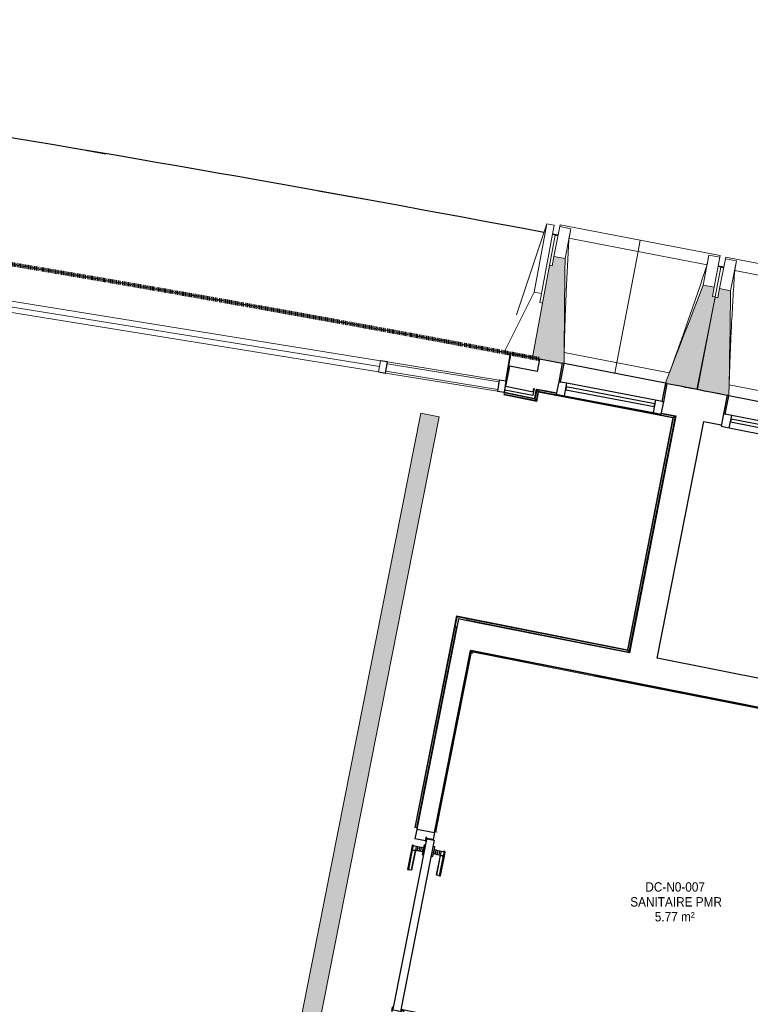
# Model space of a CAD drawing. Header units: millimetres. Extents: x -2845 to 74565, y -36590 to 13748.
# Tile 35 of 37: x 54763 to 58658, y -19958 to -14713. Entities that reach past the tile are written whole.
import ezdxf

# ---------------------------------------------------------------- set-up
doc = ezdxf.new("R2010")
doc.units = ezdxf.units.MM
doc.linetypes.add('Tiret', pattern=[2.5, 1.25, -1.25])
doc.layers.add('A-AREA', color=4, linetype='Tiret', lineweight=100, true_color=0x00ffff)
for name, color, linetype, lineweight in [('A-COLS', 7, 'Continuous', 18), ('A-DETL-GENF', 7, 'Continuous', 18), ('A-DOOR', 7, 'Continuous', 25), ('A-FLOR', 7, 'Continuous', 25), ('A-FLOR-HRAL', 7, 'Continuous', 18), ('A-GENM', 7, 'Continuous', 18), ('A-GLAZ', 7, 'Continuous', 25), ('A-GLAZ-CURT', 7, 'Continuous', 18), ('A-GLAZ-CWMG', 7, 'Continuous', 18), ('A-WALL', 7, 'Continuous', 25), ('CHEMIN DE CABLE ELE', 7, 'Continuous', 18), ('ESPACE', 7, 'Continuous', 30), ('I-WALL', 7, 'Continuous', 25), ('Q-SPCQ', 7, 'Continuous', 18), ('S-BEAM', 7, 'Continuous', 18)]:
    doc.layers.add(name, color=color, linetype=linetype, lineweight=lineweight)
doc.styles.add('Arial_3', font='arial.ttf', dxfattribs={"width": 0.9, "height": 50})

# ---------------------------------------------------------------- blocks, each defined once
blk = doc.blocks.new('20_MUR PREFA_01 - Type 1-3119337-2021_015_1111_DCE_1_50_N0 FINI_CFO_CDC')
at = {"layer": 'A-GENM'}
for p, q in [((0, 722.1), (0, 661.4)), ((0, 661.4), (0, 58.5)), ((0, 0.7), (0, 58.5))]:
    blk.add_line(p, q, dxfattribs=at)
blk = doc.blocks.new('26_POTEAU DROIT - MODULE_04-3160620-2021_015_1111_DCE_1_50_N0 FINI_CFO_CDC')
at = {"layer": 'A-COLS'}
for p, q in [((324.2, 208.1), (395, 713)), ((395, 713), (435, 713)), ((395, 713), (395, 344)), ((435, 713), (435, 344)), ((435, 663), (450, 663)), ((450, 663), (450, 294)), ((295, 0), (395, 344)), ((395, 344), (435, 344)), ((435, 344), (435, 294)), ((435, 294), (450, 294)), ((450, 294), (450, 0)), ((450, 0), (295, 0))]:
    blk.add_line(p, q, dxfattribs=at)
blk = doc.blocks.new('B02_DC_STR_rvt-1-2021_015_1111_DCE_1_50_N0 FINI_CFO_CDC')
at = {"layer": 'S-BEAM', "lineweight": 5, "true_color": 0x787878}
for points in [[(4495.7, -16544.9), (4501.1, -15985.7), (4442.2, -15974.4), (4432.8, -16023.5), (4419.1, -16020.9), (4328.4, -16511.9), (4324.1, -16511.2), (4323.9, -16512.7), (4485.9, -16543.7), (4486, -16543)], [(5207.8, -16681.9), (5302, -16189.9), (5287.3, -16187.1), (5296.7, -16138), (5237.7, -16126.7), (5036.2, -16648.3), (5045.9, -16650.2), (5045.9, -16650.9), (5148.9, -16670.6)], [(5374.9, -16715.9), (5384, -16156.8), (5325.1, -16145.1), (5315.4, -16194.1), (5300.7, -16191.2), (5203.3, -16682.6), (5365.1, -16714.7), (5365.2, -16714)]]:
    blk.add_hatch(color=8, dxfattribs=at).paths.add_polyline_path(points)
at = {"layer": 'A-FLOR'}
for p, q in [((1946.1, -15408.7), (2052.3, -15426.8)), ((4463.9, -15860.9), (4434.4, -15855.3)), ((5347.7, -16031), (5318.3, -16025.2))]:
    blk.add_line(p, q, dxfattribs=at)
for start, end in [(79.323004, 82.237507), (79.725307, 79.826118)]:
    blk.add_arc((-21384.2, -152545.4), 139107.1, start, end, dxfattribs=at)
at = {"layer": 'S-BEAM'}
for p, q in [((4442.2, -15974.4), (4472.7, -15815.2)), ((4472.7, -15815.2), (4474.4, -15806.3)), ((4472.7, -15815.2), (4531.6, -15826.5)), ((5328.8, -15969.9), (4474.4, -15806.3)), ((4501.1, -15985.7), (4531.6, -15826.5)), ((4531.6, -15826.5), (4531.6, -15826.7)), ((4463.3, -15864.3), (4448.5, -15861.5)), ((5258.3, -16018.1), (4522.1, -15877.2)), ((4442.2, -15974.4), (4432.8, -16023.5)), ((4501.1, -15985.7), (4442.2, -15974.4)), ((5268.2, -15967.5), (5237.7, -16126.7)), ((5268.1, -15967.8), (5268.2, -15967.5)), ((5268.2, -15967.5), (5327.1, -15978.8)), ((5327.1, -15978.8), (5296.7, -16138)), ((5325.1, -16145.1), (5356.6, -15986.1)), ((5328.8, -15969.9), (5327.1, -15978.8)), ((5356.6, -15986.1), (5358.4, -15977.2)), ((5356.6, -15986.1), (5415.5, -15997.8)), ((6211.8, -16146.4), (5358.4, -15977.2)), ((4432.8, -16023.5), (4419.1, -16020.9)), ((5332.5, -16030.7), (5302, -16189.9)), ((5332.5, -16030.7), (5317.7, -16027.9)), ((5346.9, -16035.1), (5332.2, -16032.2)), ((5384, -16156.8), (5415.5, -15997.8)), ((6140.9, -16194.1), (5405.7, -16048.4)), ((5415.5, -15997.8), (5415.5, -15998)), ((5296.7, -16138), (5237.7, -16126.7)), ((5287.3, -16187.1), (5296.7, -16138)), ((5325.1, -16145.1), (5315.4, -16194.1)), ((5384, -16156.8), (5325.1, -16145.1)), ((5300.7, -16191.2), (5203.3, -16682.6)), ((5207.8, -16681.9), (5302, -16189.9)), ((5302, -16189.9), (5287.3, -16187.1)), ((5315.4, -16194.1), (5300.7, -16191.2)), ((4324.1, -16511.2), (4323.9, -16512.7)), ((4323.9, -16512.7), (4485.9, -16543.7)), ((4496.7, -16486.2), (5057, -16593.5)), ((5045.7, -16650.9), (5207.8, -16681.9)), ((5376.2, -16657.2), (5935.8, -16768.2)), ((5203.3, -16682.6), (5365.1, -16714.7))]:
    blk.add_line(p, q, dxfattribs=at)
at = {"layer": 'S-BEAM', "flags": 128}
for points in [[(4531.6, -15826.7), (4529.7, -15836.8), (4527.8, -15846.9), (4525.9, -15857), (4524, -15867.1), (4522.1, -15877.2)], [(4495.7, -16544.9), (4496.4, -16475.6), (4497.1, -16405.6), (4497.7, -16335.6), (4498.4, -16265.6), (4499.1, -16195.6), (4499.8, -16125.6), (4500.4, -16055.7), (4501.1, -15985.7)], [(5258.3, -16018.1), (5260.3, -16008.1), (5262.2, -15998), (5264.2, -15987.9), (5266.2, -15977.8), (5268.1, -15967.8)], [(5415.5, -15998), (5413.5, -16008.1), (5411.5, -16018.2), (5409.6, -16028.2), (5407.6, -16038.3), (5405.7, -16048.4)], [(5237.7, -16126.7), (5212.5, -16192), (5187.3, -16257.3), (5162.1, -16322.6), (5136.8, -16387.9), (5111.6, -16453.1), (5086.4, -16518.4), (5061.1, -16583.7), (5036.2, -16648.3)], [(5374.9, -16715.9), (5376.1, -16646.6), (5377.2, -16576.6), (5378.3, -16506.7), (5379.4, -16436.7), (5380.6, -16366.7), (5381.7, -16296.7), (5382.8, -16226.7), (5384, -16156.8)]]:
    blk.add_lwpolyline(points, dxfattribs=at)
at = {"layer": 'S-BEAM'}
for points, knots in [([(4522.1, -15877.2), (4519.4, -15923.1), (4515.4, -15991.9), (4510.8, -16083.6), (4507.3, -16158.3), (4504, -16238.7), (4500.9, -16325), (4498.5, -16407.5), (4497.3, -16461.2), (4496.8, -16486.2)], [0, 0, 0, 0, 0.2222222, 0.3333333, 0.4444444, 0.5833333, 0.7222222, 0.8611111, 0.9816328, 0.9816328, 0.9816328, 0.9816328]), ([(5056.9, -16593.5), (5071.7, -16553.9), (5094.3, -16492.7), (5124.2, -16409.6), (5149.2, -16339.1), (5175.7, -16263.1), (5213, -16154.4), (5240.3, -16072.7), (5258.3, -16018.1)], [0.0183438, 0.0183438, 0.0183438, 0.0183438, 0.2222222, 0.3333333, 0.4444444, 0.5833333, 0.7222222, 1, 1, 1, 1]), ([(5405.7, -16048.4), (5402.6, -16094.3), (5398.2, -16163), (5393, -16254.8), (5389, -16329.5), (5385.2, -16409.8), (5381.6, -16496), (5378.6, -16578.6), (5377, -16632.3), (5376.4, -16657.3)], [0, 0, 0, 0, 0.2222222, 0.3333333, 0.4444444, 0.5833333, 0.7222222, 0.8611111, 0.9816328, 0.9816328, 0.9816328, 0.9816328])]:
    blk.add_open_spline(points, degree=3, knots=knots, dxfattribs=at)
at = {"layer": 'S-BEAM', "color": 5, "lineweight": 25, "true_color": 0x0000ff}
for name, p, rotation in [('26_POTEAU DROIT - MODULE_04-3160620-2021_015_1111_DCE_1_50_N0 FINI_CFO_CDC', (3885.9, -16430.2), 349.5340124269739), ('20_MUR PREFA_01 - Type 1-3119337-2021_015_1111_DCE_1_50_N0 FINI_CFO_CDC', (4765.8, -16597.3), 349.1609460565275)]:
    blk.add_blockref(name, p, dxfattribs=dict(at, rotation=rotation))
blk = doc.blocks.new('PRT_SIMPLE_HUI_58x68x48 - PRT_BOIS_1V_930x2040x40-V6-2021_015_1111_DCE_1_50_N0 FINI_CFO_CDC')
at = {"layer": 'A-DETL-GENF', "lineweight": 25}
h = blk.add_hatch(color=256, dxfattribs=at)
h.paths.add_polyline_path([(-483.8, 12.8), (-496.3, 14.5), (-500.5, 14.5), (-500.2, 13.2), (-495.7, 13.1), (-485.1, 11.7), (-483.8, 9.7), (-483.8, 11.9)])
h.paths.add_polyline_path([(-483.8, 9.7), (-485.1, 10.6), (-489.2, 9.3), (-505.2, 9.6), (-505.2, 10.2), (-502, 10.2), (-502, 11.5), (-508.5, 11.5), (-508.5, 8), (-488.5, 8), (-484.8, 9.3)])
h = blk.add_hatch(color=256, dxfattribs=at)
h.paths.add_polyline_path([(413.8, 9.7), (415.1, 11.7), (426.1, 13.2), (430.5, 13.2), (430.5, 14.5), (425.8, 14.5), (413.8, 12.8), (413.8, 10.4)])
h.paths.add_polyline_path([(438.5, 11.5), (432, 11.5), (432.2, 10.2), (435.2, 10.2), (435.2, 9.3), (418.2, 9.5), (415.1, 10.6), (413.8, 9.7), (419, 8), (438.5, 8), (438.5, 10.9)])
at = {"layer": 'A-DETL-GENF'}
for p, q in [((-508.5, 11.5), (-502, 11.5)), ((-508.5, 8), (-508.5, 11.5)), ((-488.5, 8), (-508.5, 8)), ((-505.2, 10.2), (-505.2, 9.3)), ((-502, 10.2), (-505.2, 10.2)), ((-505.2, 9.3), (-488.7, 9.3)), ((-502, 11.5), (-502, 10.2)), ((-500.5, 14.5), (-496, 14.5)), ((-500.5, 13.2), (-500.5, 14.5)), ((-496.1, 13.2), (-500.5, 13.2)), ((-485.1, 11.7), (-496.1, 13.2)), ((-496, 14.5), (-483.8, 12.8)), ((-488.7, 9.3), (-485.1, 10.6)), ((-483.8, 9.7), (-488.5, 8)), ((-485.1, 10.6), (-485.1, 11.7)), ((-483.8, 12.8), (-483.8, 9.7)), ((413.8, 12.8), (426, 14.5)), ((413.8, 9.7), (413.8, 12.8)), ((418.5, 8), (413.8, 9.7)), ((426.1, 13.2), (415.1, 11.7)), ((415.1, 11.7), (415.1, 10.6)), ((415.1, 10.6), (418.7, 9.3)), ((438.5, 8), (418.5, 8)), ((418.7, 9.3), (435.2, 9.3)), ((426, 14.5), (430.5, 14.5)), ((430.5, 13.2), (426.1, 13.2)), ((430.5, 14.5), (430.5, 13.2)), ((432, 11.5), (438.5, 11.5)), ((432, 10.2), (432, 11.5)), ((435.2, 10.2), (432, 10.2)), ((435.2, 9.3), (435.2, 10.2)), ((438.5, 11.5), (438.5, 8))]:
    blk.add_line(p, q, dxfattribs=at)
at = {"layer": 'A-DOOR'}
for p, q in [((417, 54.5), (417, 977.5)), ((-427.1, 124), (-450.6, 124)), ((-450.6, 124), (-450.6, 123.5)), ((-450.6, 123.5), (-450.6, 119.4)), ((-427.1, 123.5), (-450.6, 123.5)), ((-450.6, 119.4), (-450.6, 112.3)), ((-427.1, 119.4), (-450.6, 119.4)), ((-450.6, 103), (-450.6, 112.3)), ((-319.6, 124), (-427.1, 124)), ((-427.1, 124), (-427.1, 123.5)), ((-427.1, 123.5), (-427.1, 124)), ((-427.1, 123.5), (-427.1, 119.4)), ((-319.6, 123.5), (-427.1, 123.5)), ((-427.1, 119.4), (-427.1, 123.5)), ((-427.1, 119.4), (-427.1, 112.3)), ((-319.6, 119.4), (-427.1, 119.4)), ((-427.1, 112.3), (-427.1, 119.4)), ((-427.1, 103), (-427.1, 112.3)), ((-427.1, 112.3), (-427.1, 103)), ((-319.6, 123.5), (-319.6, 124)), ((-319.6, 119.4), (-319.6, 123.5)), ((-319.6, 112.3), (-319.6, 119.4)), ((-319.6, 112.3), (-319.6, 103)), ((-499.5, 54.5), (430.5, 54.5)), ((-499.5, 14.5), (-499.5, 54.5)), ((-465.6, 63.5), (-465.6, 54.5)), ((-413.4, 63.5), (-465.6, 63.5)), ((-450.6, 94.6), (-450.6, 103)), ((-427.1, 103), (-450.6, 103)), ((-450.6, 84.2), (-450.6, 94.6)), ((-427.1, 94.6), (-450.6, 94.6)), ((-450.6, 73.4), (-450.6, 84.2)), ((-427.1, 84.2), (-450.6, 84.2)), ((-450.6, 65), (-450.6, 73.4)), ((-450.6, 73.4), (-427.1, 73.4)), ((-450.6, 65), (-450.6, 64)), ((-450.6, 64), (-427.1, 64)), ((-427.1, 101.8), (-427.1, 103)), ((-319.6, 103), (-427.1, 103)), ((-427.1, 103), (-427.1, 94.6)), ((-427.1, 101.8), (-319.6, 101.8)), ((-427.1, 94.6), (-427.1, 84.2)), ((-427.1, 84.2), (-427.1, 73.4)), ((-427.1, 73.4), (-427.1, 65)), ((-427.1, 64), (-427.1, 65)), ((-413.4, 54.5), (-413.4, 63.5)), ((-319.6, 103), (-319.6, 101.8)), ((430.5, 54.5), (430.5, 14.5)), ((426, 14.5), (-496, 14.5)), ((-465.6, 14.5), (-465.6, 5.5)), ((-465.6, 5.5), (-413.4, 5.5)), ((-427.1, 5), (-450.6, 5)), ((-450.6, 5), (-450.6, 4)), ((-450.6, -4.4), (-450.6, 4)), ((-427.1, 4), (-427.1, 5)), ((-427.1, 4), (-427.1, -4.4)), ((-413.4, 5.5), (-413.4, 14.5)), ((-450.6, -15.2), (-450.6, -4.4)), ((-427.1, -4.4), (-450.6, -4.4)), ((-450.6, -25.6), (-450.6, -15.2)), ((-450.6, -15.2), (-427.1, -15.2)), ((-450.6, -34), (-450.6, -25.6)), ((-450.6, -25.6), (-427.1, -25.6)), ((-450.6, -43.3), (-450.6, -34)), ((-450.6, -34), (-427.1, -34)), ((-450.6, -43.3), (-450.6, -50.4)), ((-450.6, -50.4), (-450.6, -54.5)), ((-450.6, -50.4), (-427.1, -50.4)), ((-427.1, -4.4), (-427.1, -15.2)), ((-427.1, -15.2), (-427.1, -25.6)), ((-427.1, -25.6), (-427.1, -34)), ((-427.1, -34), (-427.1, -32.8)), ((-319.6, -32.8), (-427.1, -32.8)), ((-427.1, -43.3), (-427.1, -34)), ((-427.1, -34), (-319.6, -34)), ((-427.1, -34), (-427.1, -43.3)), ((-427.1, -43.3), (-427.1, -50.4)), ((-427.1, -50.4), (-427.1, -43.3)), ((-427.1, -50.4), (-427.1, -54.5)), ((-427.1, -50.4), (-319.6, -50.4)), ((-427.1, -54.5), (-427.1, -50.4)), ((-319.6, -32.8), (-319.6, -34)), ((-319.6, -34), (-319.6, -43.3)), ((-319.6, -50.4), (-319.6, -43.3)), ((-319.6, -54.5), (-319.6, -50.4)), ((-450.6, -54.5), (-450.6, -55)), ((-450.6, -54.5), (-427.1, -54.5)), ((-450.6, -55), (-427.1, -55)), ((-427.1, -54.5), (-427.1, -55)), ((-427.1, -54.5), (-319.6, -54.5)), ((-427.1, -55), (-427.1, -54.5)), ((-427.1, -55), (-319.6, -55)), ((-319.6, -55), (-319.6, -54.5))]:
    blk.add_line(p, q, dxfattribs=at)
for radius, start, end in [(9.12, 155.8208, 180), (9.12, 180, 204.1792), (7.5, 360, 180), (7.5, 120, 180), (7.5, 180, 360), (7.5, 195, 223.8088), (9.12, 111.9887, 120), (9.12, 240, 248.0113), (7.5, 240, 300), (7.5, 0, 90), (9.12, 291.9887, 300), (7.5, 330, 0), (9.12, 340.1995, 0)]:
    blk.add_arc((429, 65.5), radius, start, end, dxfattribs=at)
at = {"layer": 'Q-SPCQ'}
for p, q in [((430.5, 54.5), (403.5, 54.5)), ((430.5, 40.5), (430.5, 54.5))]:
    blk.add_line(p, q, dxfattribs=at)
blk = doc.blocks.new('Panneau système - Vitré-441912-2021_015_1111_DCE_1_50_N0 FINI_CFO_CDC')
at = {"layer": 'A-GLAZ-CURT'}
for p, q in [((301.8, 20), (-301.8, 20)), ((-301.8, 20), (-301.8, -20)), ((301.8, -20), (301.8, 20)), ((-301.8, -20), (301.8, -20))]:
    blk.add_line(p, q, dxfattribs=at)
blk = doc.blocks.new('Meneau rectangulaire - AWS60_60x70-441910-2021_015_1111_DCE_1_50_N0 FINI_CFO_CDC')
at = {"layer": 'A-GLAZ-CWMG'}
for p, q in [((4150.1, -16632.7), (3554.2, -16536.4)), ((4140.5, -16692), (3544.6, -16595.6))]:
    blk.add_line(p, q, dxfattribs=at)
blk = doc.blocks.new('Meneau rectangulaire - AWS60_60x38-368963-2021_015_1111_DCE_1_50_N0 FINI_CFO_CDC')
at = {"layer": 'A-GLAZ-CWMG', "lineweight": 25}
for p, q in [((0, 30), (-38, 30)), ((-38, 30), (-38, -30)), ((-38, -30), (0, -30))]:
    blk.add_line(p, q, dxfattribs=at)
blk = doc.blocks.new('Meneau rectangulaire - AWS60_60x38-368964-2021_015_1111_DCE_1_50_N0 FINI_CFO_CDC')
at = {"layer": 'A-GLAZ-CWMG', "lineweight": 25}
for p, q in [((-38, 30), (0, 30)), ((-38, -30), (-38, 30)), ((0, 30), (0, -30)), ((0, -30), (-38, -30))]:
    blk.add_line(p, q, dxfattribs=at)
blk = doc.blocks.new('12_CORNIERE HABILLAGE - 12_CORNIERE HABILLAGE-370872-2021_015_1111_DCE_1_50_N0 FINI_CFO_CDC')
at = {"layer": 'A-GENM', "color": 8, "true_color": 0x808080}
for p, q in [((-3488.8, 158), (-3444.1, 158)), ((-3442.1, 160), (-3449.6, 160)), ((-3444.1, 158), (-3444.1, 0)), ((-3442.1, 0), (-3442.1, 160)), ((3442.1, 150.4), (3442.1, 0)), ((3444.1, 0), (3444.1, 150.4)), ((-3444.1, 0), (-3442.1, 0)), ((3442.1, 0), (3444.1, 0))]:
    blk.add_line(p, q, dxfattribs=at)
blk = doc.blocks.new('XXX_VIDE FENETRE - 550-377501-2021_015_1111_DCE_1_50_N0 FINI_CFO_CDC')
at = {"layer": 'A-GLAZ'}
for p, q in [((-285, 0), (-285, -100)), ((-275, 0), (-285, 0)), ((275, 0), (-275, 0)), ((-275, -100), (-275, 0)), ((285, 0), (275, 0)), ((275, 0), (275, -100)), ((285, -100), (285, 0)), ((-285, -100), (-275, -100)), ((-240, -100), (-285, -100)), ((-285, -100), (-285, -167.5)), ((-240, -167.5), (-240, -100)), ((240, -100), (-240, -100)), ((240, -100), (240, -167.5)), ((285, -100), (240, -100)), ((275, -100), (285, -100)), ((285, -167.5), (285, -100)), ((-285, -167.5), (-240, -167.5)), ((-240, -167.5), (240, -167.5)), ((240, -167.5), (285, -167.5))]:
    blk.add_line(p, q, dxfattribs=at)
at = {"layer": 'A-GLAZ', "color": 173, "true_color": 0x5c63b1}
for p, q in [((240, -120), (-240, -120)), ((-240, -120), (-240, -135)), ((-240, -135), (240, -135)), ((240, -135), (240, -120))]:
    blk.add_line(p, q, dxfattribs=at)
blk = doc.blocks.new('51_2V_PV_MV_XX_XX - Type 1-413066-2021_015_1111_DCE_1_50_N0 FINI_CFO_CDC')
at = {"layer": 'A-DOOR', "lineweight": 18, "true_color": 0x808080}
blk.add_hatch(color=8, dxfattribs=at).paths.add_polyline_path([(-927.7, 34), (-927.7, 34), (-878.2, 34)])
at = {"layer": 'A-DETL-GENF'}
for p, q in [((-1001.7, 34), (-1001.7, 94)), ((-1001.7, 94), (1001.7, 94)), ((1001.7, 64), (-1001.7, 64)), ((1001.7, 94), (1001.7, 34)), ((1001.7, 34), (-1001.7, 34))]:
    blk.add_line(p, q, dxfattribs=at)
blk = doc.blocks.new('Garde-corps - Garde-corps-512326-2021_015_1111_DCE_1_50_N0 FINI_CFO_CDC')
at = {"layer": 'A-FLOR-HRAL'}
for p, q in [((4175.7, -16709.7), (4175.4, -16711.3)), ((4175.4, -16711.3), (4350.6, -16746)), ((4175.7, -16709.7), (4176, -16708)), ((4175.7, -16709.7), (4349.3, -16744)), ((4176, -16708), (4177.4, -16701)), ((4176, -16708), (4347.9, -16742)), ((4178, -16698), (4177.4, -16701)), ((4177.4, -16701), (4342.2, -16733.6)), ((4342.2, -16733.6), (4351.7, -16684)), ((4347.9, -16742), (4357.3, -16692.3)), ((4349.3, -16744), (4358.7, -16694.4)), ((4350.6, -16746), (4360, -16696.3)), ((4351.7, -16684), (4455.2, -16704)), ((4351.7, -16684), (4361.5, -16685.9)), ((4360, -16696.3), (5075.3, -16834.5)), ((4347.9, -16742), (4342.2, -16733.6)), ((5075.3, -16834.5), (4833.2, -18069.1)), ((5077.3, -16833.2), (4834.6, -18071.1)), ((5079.3, -16831.8), (4835.9, -18073.1)), ((5087.7, -16826.2), (4841.5, -18081.5)), ((5014.9, -16812.1), (5087.7, -16826.2)), ((5077.8, -16824.3), (5087.7, -16826.2)), ((3922.5, -17889), (3699.7, -19015.7)), ((3923.8, -17890.9), (3701.3, -19016)), ((3925.2, -17893), (3703, -19016.3)), ((4833.2, -18069.1), (3922.5, -17889)), ((4834.6, -18071.1), (3923.8, -17890.9)), ((4835.9, -18073.1), (3925.2, -17893)), ((3925.2, -17893), (3927.6, -17896.6)), ((4841.5, -18081.5), (3975.9, -17910.3)), ((3921.9, -17946.5), (3710, -19017.7)), ((4835.9, -18073.1), (4841.5, -18081.5)), ((3699.7, -19015.7), (3701.3, -19016)), ((3703, -19016.3), (3701.3, -19016)), ((3710, -19017.7), (3703, -19016.3)), ((3710, -19017.7), (3712.9, -19018.3))]:
    blk.add_line(p, q, dxfattribs=at)
at = {"layer": 'A-FLOR-HRAL', "flags": 128}
for points in [[(4357.3, -16692.3), (4354.5, -16688.2), (4351.7, -16684)], [(5075.3, -16834.5), (5075.3, -16834.5), (5075.4, -16834.4), (5075.6, -16834.3), (5075.8, -16834.2), (5076.1, -16834), (5076.3, -16833.9), (5076.6, -16833.7), (5076.8, -16833.5), (5077, -16833.4), (5077.3, -16833.2)], [(5079.3, -16831.8), (5083.5, -16829), (5087.7, -16826.2)], [(5087.7, -16826.2), (5087.8, -16826.1), (5088.1, -16825.9), (5088.6, -16825.6), (5089.2, -16825.2), (5089.8, -16824.7), (5090.5, -16824.3), (5091.2, -16823.9)]]:
    blk.add_lwpolyline(points, dxfattribs=at)
at = {"layer": 'A-FLOR-HRAL'}
for radius, start, end in [(137273, 78.911, 79.217912), (137271.2, 78.911727, 79.217185)]:
    blk.add_arc((-21322.9, -151541.9), radius, start, end, dxfattribs=at)
for points, knots in [([(4342.2, -16733.6), (4342.2, -16733.6), (4342.2, -16733.5), (4342.1, -16733.3), (4341.9, -16733.1), (4341.8, -16732.9), (4341.6, -16732.7), (4341.5, -16732.5), (4341.3, -16732.2), (4341.1, -16731.9), (4340.9, -16731.6), (4340.7, -16731.3), (4340.4, -16730.8), (4340.1, -16730.4), (4339.9, -16730.1)], [0, 0, 0, 0, 0.166667, 0.25, 0.333333, 0.416667, 0.458333, 0.5, 0.583333, 0.666667, 0.708333, 0.75, 0.833333, 1, 1, 1, 1]), ([(4351.7, -16684), (4351.7, -16684), (4351.7, -16684), (4351.6, -16683.9), (4351.6, -16683.9), (4351.5, -16683.8), (4351.5, -16683.7), (4351.4, -16683.6), (4351.4, -16683.5), (4351.3, -16683.4), (4351.2, -16683.3), (4351.1, -16683.2), (4351, -16683), (4350.9, -16682.9), (4350.8, -16682.8), (4350.7, -16682.6), (4350.6, -16682.5), (4350.5, -16682.3), (4350.4, -16682.1), (4350.1, -16681.7), (4349.7, -16681.2), (4349.4, -16680.7), (4349.3, -16680.5)], [0, 0, 0, 0, 0.071429, 0.107143, 0.142857, 0.178571, 0.214286, 0.25, 0.285714, 0.321429, 0.357143, 0.392857, 0.428571, 0.464286, 0.5, 0.535714, 0.571429, 0.607143, 0.642857, 0.714286, 0.857143, 1, 1, 1, 1]), ([(4360, -16696.3), (4360, -16696.3), (4360, -16696.3), (4360, -16696.2), (4359.9, -16696.1), (4359.8, -16695.9), (4359.7, -16695.8), (4359.5, -16695.6), (4359.4, -16695.3), (4359.2, -16695.1), (4359.1, -16694.9), (4358.9, -16694.6), (4358.8, -16694.5), (4358.7, -16694.4)], [0.075, 0.075, 0.075, 0.075, 0.15, 0.2125, 0.275, 0.35, 0.425, 0.5, 0.6, 0.7, 0.775, 0.85, 1, 1, 1, 1]), ([(4350.6, -16746), (4350.6, -16745.9), (4350.6, -16745.9), (4350.5, -16745.8), (4350.3, -16745.6), (4350.2, -16745.4), (4350.1, -16745.2), (4350, -16745.1), (4349.9, -16744.9), (4349.8, -16744.8), (4349.7, -16744.6), (4349.6, -16744.5), (4349.5, -16744.4), (4349.4, -16744.2), (4349.3, -16744.1), (4349.3, -16744)], [0.1, 0.1, 0.1, 0.1, 0.2, 0.3, 0.4, 0.475, 0.55, 0.6, 0.65, 0.7, 0.75, 0.8, 0.85, 0.9, 1, 1, 1, 1]), ([(3922.5, -17889), (3922.5, -17889), (3922.6, -17889), (3922.7, -17889.2), (3922.8, -17889.3), (3922.9, -17889.5), (3923, -17889.7), (3923.1, -17889.9), (3923.2, -17890), (3923.3, -17890.2), (3923.4, -17890.3), (3923.5, -17890.4), (3923.6, -17890.6), (3923.7, -17890.7), (3923.8, -17890.9), (3923.8, -17890.9)], [0.1, 0.1, 0.1, 0.1, 0.2, 0.3, 0.4, 0.475, 0.55, 0.6, 0.65, 0.7, 0.75, 0.8, 0.85, 0.9, 1, 1, 1, 1]), ([(4833.3, -18069.1), (4833.3, -18069.1), (4833.3, -18069.2), (4833.4, -18069.3), (4833.5, -18069.5), (4833.6, -18069.7), (4833.7, -18069.9), (4833.8, -18070), (4833.9, -18070.2), (4834, -18070.3), (4834.1, -18070.5), (4834.2, -18070.6), (4834.3, -18070.7), (4834.4, -18070.9), (4834.5, -18071), (4834.6, -18071.1)], [0.1, 0.1, 0.1, 0.1, 0.2, 0.3, 0.4, 0.475, 0.55, 0.6, 0.65, 0.7, 0.75, 0.8, 0.85, 0.9, 1, 1, 1, 1]), ([(4841.5, -18081.5), (4841.5, -18081.5), (4841.6, -18081.6), (4841.7, -18081.8), (4841.9, -18082), (4842, -18082.2), (4842.1, -18082.4), (4842.3, -18082.6), (4842.5, -18082.9), (4842.7, -18083.2), (4842.9, -18083.5), (4843.1, -18083.8), (4843.4, -18084.3), (4843.7, -18084.7), (4843.9, -18085)], [0, 0, 0, 0, 0.166667, 0.25, 0.333333, 0.416667, 0.458333, 0.5, 0.583333, 0.666667, 0.708333, 0.75, 0.833333, 1, 1, 1, 1])]:
    blk.add_open_spline(points, degree=3, knots=knots, dxfattribs=at)
blk = doc.blocks.new('Garde-corps - Garde-corps-522138-2021_015_1111_DCE_1_50_N0 FINI_CFO_CDC')
at = {"layer": 'A-FLOR-HRAL'}
for p, q in [((3998.8, -18075.3), (3808.3, -19038.6)), ((4001.6, -18079.5), (3811.7, -19039.2)), ((4265, -18128), (3998.8, -18075.3)), ((4264.3, -18131.4), (4001.6, -18079.5)), ((6633, -18600), (4656.7, -18209.1)), ((6637.1, -18597.3), (4657.4, -18205.6)), ((6498.2, -19281.1), (6633, -18600)), ((6501.7, -19281.8), (6637.1, -18597.3)), ((3808.3, -19038.6), (3811.7, -19039.2)), ((3819.8, -19040.8), (3811.7, -19039.2)), ((6220, -20687.4), (6483.1, -19357.6)), ((6222.8, -20691.5), (6486.5, -19358.3)), ((3610.4, -20039.2), (3584.4, -20170.1)), ((3613.8, -20039.8), (3588.6, -20167.4)), ((3613.8, -20039.8), (3610.4, -20039.2)), ((3613.7, -20039.8), (3621.9, -20041.4)), ((3584.4, -20170.1), (6222.8, -20691.5)), ((3588.6, -20167.4), (6220, -20687.4))]:
    blk.add_line(p, q, dxfattribs=at)
for points in [[(4001.6, -18079.5), (4001.6, -18079.5), (4001.5, -18079.3), (4000.9, -18078.4), (4000, -18077.1), (3999.3, -18076), (3998.8, -18075.3)], [(6633, -18600), (6633, -18600), (6633.2, -18599.9), (6634, -18599.3), (6635.3, -18598.5), (6636.4, -18597.7), (6637.1, -18597.3)], [(3588.6, -20167.4), (3588.5, -20167.4), (3588.4, -20167.5), (3587.5, -20168.1), (3586.2, -20168.9), (3585.1, -20169.7), (3584.4, -20170.1)], [(6220, -20687.4), (6220, -20687.4), (6220.2, -20687.6), (6220.7, -20688.4), (6221.6, -20689.8), (6222.4, -20690.9), (6222.8, -20691.5)]]:
    blk.add_open_spline(points, degree=3, dxfattribs=at)
for points in [[(4008.1, -18089.2), (4007.7, -18088.6), (4007.1, -18087.6), (4005.7, -18085.6), (4004.5, -18083.8), (4003.4, -18082.2), (4002.5, -18080.8), (4001.9, -18079.9), (4001.6, -18079.4)], [(6623.3, -18606.5), (6623.8, -18606.2), (6624.8, -18605.5), (6626.8, -18604.2), (6628.6, -18602.9), (6630.2, -18601.8), (6631.6, -18600.9), (6632.5, -18600.3), (6633, -18600)], [(3598.2, -20160.9), (3597.7, -20161.2), (3596.7, -20161.9), (3594.7, -20163.2), (3592.9, -20164.5), (3591.3, -20165.6), (3589.9, -20166.5), (3589, -20167.1), (3588.5, -20167.4)], [(6213.5, -20677.7), (6213.9, -20678.3), (6214.6, -20679.3), (6215.9, -20681.2), (6217.1, -20683.1), (6218.2, -20684.7), (6219.1, -20686.1), (6219.7, -20687), (6220.1, -20687.5)]]:
    blk.add_open_spline(points, degree=3, knots=[0.3333333, 0.3333333, 0.3333333, 0.3333333, 0.375, 0.4166667, 0.5, 0.5416667, 0.5833333, 0.6509756, 0.6509756, 0.6509756, 0.6509756], dxfattribs=at)
blk = doc.blocks.new('1010_PROTECTION  D_ANGLE - 1010_PROTECTION  D_ANGLE-534363-2021_015_1111_DCE_1_50_N0 FINI_CFO_CDC')
at = {"layer": 'Q-SPCQ'}
for p, q in [((-10, 40), (-10, 0)), ((0, 0), (0, 40)), ((40, 0), (0, 0)), ((0, -10), (40, -10))]:
    blk.add_line(p, q, dxfattribs=at)
for centre, radius, start, end in [((-5, 40), 5, 360, 180), ((0, 0), 10, 180, 270), ((40, -5), 5, 270, 90)]:
    blk.add_arc(centre, radius, start, end, dxfattribs=at)
blk = doc.blocks.new('72_MIROIR_GEN - 400x800-573947-2021_015_1111_DCE_1_50_N0 FINI_CFO_CDC')
at = {"layer": 'Q-SPCQ', "color": 251, "true_color": 0x646464}
for p, q in [((200, 0), (-200, 0)), ((-200, 0), (-200, -4)), ((200, -4), (200, 0)), ((-200, -4), (200, -4))]:
    blk.add_line(p, q, dxfattribs=at)
blk = doc.blocks.new('B02_ARC_rvt-1-2021_015_1111_DCE_1_50_N0 FINI_CFO_CDC')
at = {"layer": 'A-AREA'}
blk.add_line((4209.5, -16491.1), (4364.9, -16520.6), dxfattribs=at)
blk.add_arc((-21322.9, -151541.9), 137443.1, 79.294939, 82.165076, dxfattribs=at)
at = {"layer": 'A-FLOR'}
for p, q in [((4212.7, -16491.7), (4194.9, -16581.7)), ((4364.9, -16520.6), (4212.7, -16491.7)), ((3712.3, -19018.2), (3700.7, -19076.4)), ((3756.4, -19087.4), (3700.7, -19076.4)), ((3759.7, -19088.1), (3757.7, -19087.7)), ((3762.2, -19088.6), (3761, -19088.3)), ((3765.1, -19073.8), (3764.8, -19075.3)), ((3797.5, -19080.3), (3765.1, -19073.8)), ((3804.9, -19042.6), (3797.5, -19080.3))]:
    blk.add_line(p, q, dxfattribs=at)
at = {"layer": 'A-WALL'}
for p, q in [((4204.6, -16557.9), (4183.4, -16665.4)), ((4351.8, -16587), (4204.6, -16557.9)), ((4183.4, -16665.4), (4330.5, -16694.5)), ((4337, -16678.2), (4329.9, -16715.3)), ((4330.5, -16694.5), (4333.9, -16677.6)), ((4180.4, -16685.8), (4178, -16698)), ((4178, -16698), (4339.9, -16730.1)), ((4329.9, -16715.3), (4180.4, -16685.8)), ((4339.9, -16730.1), (4342.2, -16717.8)), ((4342.2, -16717.8), (4349.3, -16680.5)), ((3933.2, -17904.9), (3711.7, -19024.2)), ((4026.4, -17923.3), (3933.2, -17904.9)), ((3804.9, -19042.6), (3996.9, -18072.4)), ((3996.9, -18072.4), (3805.8, -19038.1)), ((3807.8, -19038.5), (3998.4, -18074.8)), ((3998.8, -18072.8), (3996.9, -18072.4)), ((3998.4, -18074.8), (4265.1, -18127.5)), ((6640, -18595.3), (3998.8, -18072.8)), ((4657.5, -18205.1), (6637.7, -18596.9)), ((3711.7, -19024.2), (3804.9, -19042.6)), ((3805.8, -19038.1), (3807.8, -19038.5))]:
    blk.add_line(p, q, dxfattribs=at)
at = {"layer": 'I-WALL'}
for p, q in [((4364.9, -16520.6), (4351.8, -16587)), ((4485.9, -16543.7), (4364.9, -16520.6)), ((4333.9, -16677.6), (4337, -16678.2)), ((5091.2, -16823.8), (4843.9, -18085)), ((4993, -18114.5), (5240.3, -16853.2)), ((4843.9, -18085), (4026.4, -17923.3)), ((3996.9, -18072.4), (6975.9, -18661.7)), ((7154.5, -18542.1), (4993, -18114.5))]:
    blk.add_line(p, q, dxfattribs=at)
at = {"layer": 'I-WALL', "flags": 128}
for points in [[(4349.3, -16680.5), (4402.6, -16690.7), (4455.8, -16700.8)], [(5015.5, -16809), (5053.3, -16816.4), (5091.2, -16823.8)], [(5240.3, -16853.2), (5287.2, -16862.4), (5334, -16871.7)]]:
    blk.add_lwpolyline(points, dxfattribs=at)
at = {"layer": 'I-WALL'}
blk.add_arc((-21322.9, -151541.9), 137443.1, 78.803474, 78.939238, dxfattribs=at)
at = {"layer": 'A-DOOR', "lineweight": 18}
for name, p, rotation in [('51_2V_PV_MV_XX_XX - Type 1-413066-2021_015_1111_DCE_1_50_N0 FINI_CFO_CDC', (2533.2, -16336.9), 170.8152769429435), ('PRT_SIMPLE_HUI_58x68x48 - PRT_BOIS_1V_930x2040x40-V6-2021_015_1111_DCE_1_50_N0 FINI_CFO_CDC', (3653.5, -19563.5), 258.8099662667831)]:
    blk.add_blockref(name, p, dxfattribs=dict(at, rotation=rotation))
at = {"layer": 'A-FLOR-HRAL', "lineweight": 18}
for name in ['Garde-corps - Garde-corps-512326-2021_015_1111_DCE_1_50_N0 FINI_CFO_CDC', 'Garde-corps - Garde-corps-522138-2021_015_1111_DCE_1_50_N0 FINI_CFO_CDC']:
    blk.add_blockref(name, (0, 0), dxfattribs=at)
at = {"layer": 'A-GENM', "lineweight": 18, "rotation": 350.8152769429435}
blk.add_blockref('12_CORNIERE HABILLAGE - 12_CORNIERE HABILLAGE-370872-2021_015_1111_DCE_1_50_N0 FINI_CFO_CDC', (785.8, -16088.8), dxfattribs=at)
at = {"layer": 'A-GLAZ', "lineweight": 18}
for p, rotation in [((4766, -16596.6), 349.1609460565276), ((5644.8, -16769.4), 348.7878796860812)]:
    blk.add_blockref('XXX_VIDE FENETRE - 550-377501-2021_015_1111_DCE_1_50_N0 FINI_CFO_CDC', p, dxfattribs=dict(at, rotation=rotation))
at = {"layer": 'A-GLAZ-CURT', "lineweight": 18, "rotation": 350.8152769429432}
blk.add_blockref('Panneau système - Vitré-441912-2021_015_1111_DCE_1_50_N0 FINI_CFO_CDC', (3847.3, -16614.2), dxfattribs=at)
at = {"layer": 'A-GLAZ-CWMG', "lineweight": 18, "rotation": 170.8152769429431}
blk.add_blockref('Meneau rectangulaire - AWS60_60x38-368963-2021_015_1111_DCE_1_50_N0 FINI_CFO_CDC', (3511.9, -16559.9), dxfattribs=at)
at = {"layer": 'A-GLAZ-CWMG', "lineweight": 18}
blk.add_blockref('Meneau rectangulaire - AWS60_60x70-441910-2021_015_1111_DCE_1_50_N0 FINI_CFO_CDC', (0, 0), dxfattribs=at)
at = {"layer": 'A-GLAZ-CWMG', "lineweight": 18, "extrusion": (0, 0, -1), "rotation": 189.1847230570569}
blk.add_blockref('Meneau rectangulaire - AWS60_60x38-368964-2021_015_1111_DCE_1_50_N0 FINI_CFO_CDC', (-4182.8, -16668.4), dxfattribs=at)
at = {"layer": 'Q-SPCQ', "lineweight": 18}
for name, p, rotation in [('1010_PROTECTION  D_ANGLE - 1010_PROTECTION  D_ANGLE-534363-2021_015_1111_DCE_1_50_N0 FINI_CFO_CDC', (3933.2, -17904.9), 258.8099662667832), ('72_MIROIR_GEN - 400x800-573947-2021_015_1111_DCE_1_50_N0 FINI_CFO_CDC', (4461.3, -18166.3), 348.8099662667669)]:
    blk.add_blockref(name, p, dxfattribs=dict(at, rotation=rotation))
blk = doc.blocks.new('B02_ELE_rvt-1-2021_015_1111_DCE_1_50_N0 FINI_CFO_CDC')
at = {"layer": 'CHEMIN DE CABLE ELE', "lineweight": 5, "true_color": 0x0080ff}
blk.add_hatch(color=150, dxfattribs=at).paths.add_polyline_path([(2621.9, -22936.1), (3830, -16829.2), (3731.9, -16809.8), (2523.8, -22916.7)])
at = {"layer": 'CHEMIN DE CABLE ELE', "color": 8, "true_color": 0x808080}
for p, q in [((3731.9, -16809.8), (2523.8, -22916.7)), ((3830, -16829.2), (2621.9, -22936.1)), ((3731.9, -16809.8), (3830, -16829.2))]:
    blk.add_line(p, q, dxfattribs=at)

msp = doc.modelspace()

# ---------------------------------------------------------------- block references
at = {"lineweight": 5}
for name in ['B02_DC_STR_rvt-1-2021_015_1111_DCE_1_50_N0 FINI_CFO_CDC', 'B02_ARC_rvt-1-2021_015_1111_DCE_1_50_N0 FINI_CFO_CDC']:
    msp.add_blockref(name, (53169.3, 0), dxfattribs=at)

# ---------------------------------------------------------------- next in the draw order: block references
msp.add_blockref('B02_ELE_rvt-1-2021_015_1111_DCE_1_50_N0 FINI_CFO_CDC', (53169.3, 0), dxfattribs=at)

# ---------------------------------------------------------------- next in the draw order: texts
at = {"layer": 'ESPACE', "color": 8, "true_color": 0x808080, "char_height": 50, "attachment_point": 1, "style": 'Arial_3'}
for s, insert, width in [('DC-N0-007', (58098.4, -19307.6), 382.405), ('SANITAIRE PMR', (58018, -19387), 573.607), ('5.77 m²', (58149, -19466.4), 256.139)]:
    msp.add_mtext(s, dxfattribs=dict(at, insert=insert, width=width))

doc.saveas('drawing.dxf')
